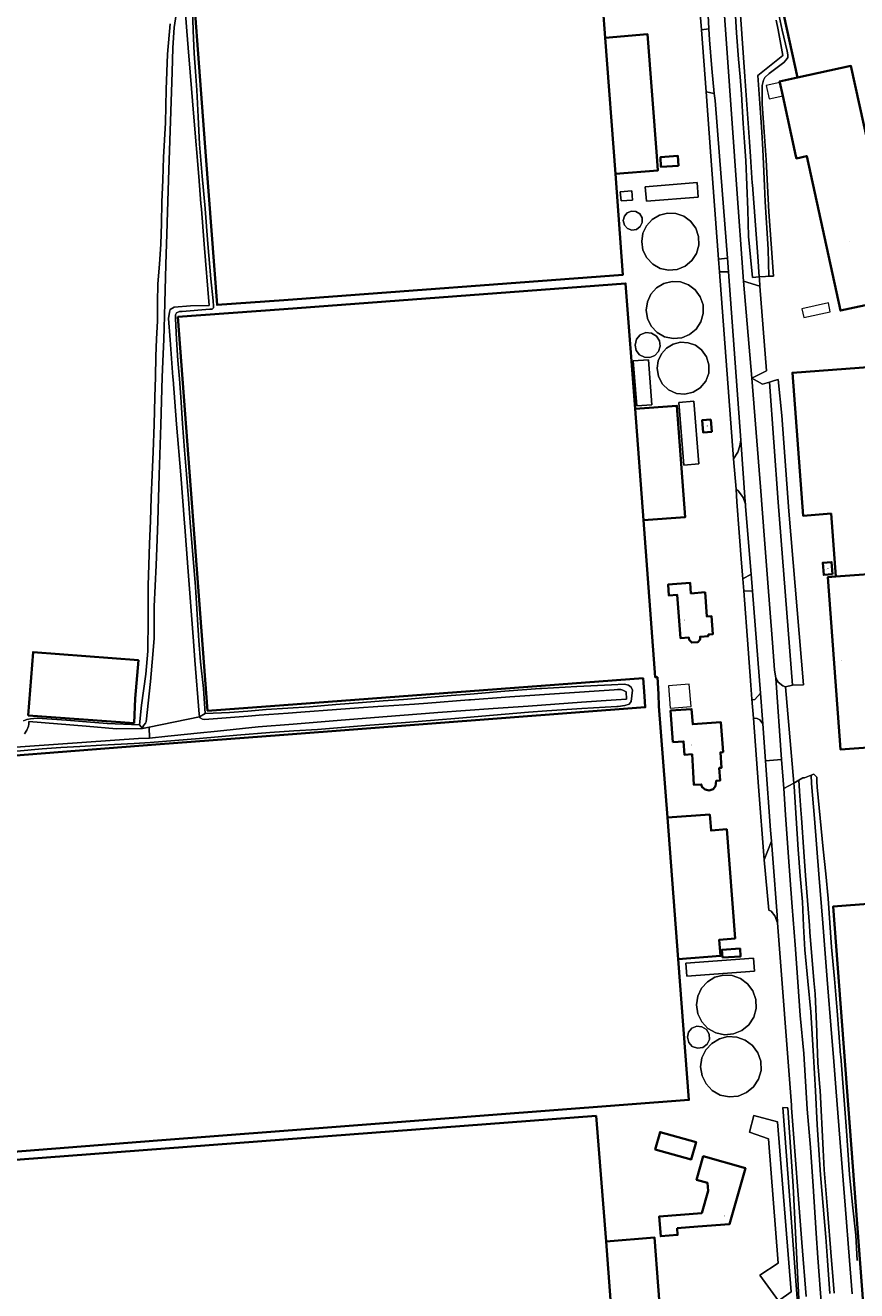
# Model space of a CAD drawing. Header units: metres. Extents: x 73718 to 76933, y 443658 to 446696.
# Tile 30 of 153: x 74926 to 75164, y 444676 to 445037. Entities that reach past the tile are written whole.
import ezdxf
from ezdxf.enums import TextEntityAlignment as Align

# ---------------------------------------------------------------- set-up
doc = ezdxf.new("R2010")
doc.units = ezdxf.units.M
for name, color, linetype, lineweight in [('B-WE-GR-BEPLANTING_CULTUUR_VASTE PLANTENVAK-GV', 90, 'Continuous', 18), ('B-WE-OG-BEBOUWING-GV', 7, 'Continuous', 35), ('B-WE-OG-BEBOUWING-T18', 10, 'Continuous', 18), ('B-WE-OG-BEBOUWING_LAGE TRAFO-GV', 7, 'Continuous', 18), ('B-WE-OG-BEBOUWING_LUIFEL-GV', 7, 'Continuous', 18), ('B-WE-OG-BEBOUWING_OPSLAGTANK-GV', 7, 'Continuous', 18), ('B-WE-OG-BEBOUWING_OVERBOUWING-GV', 7, 'Continuous', 18), ('B-WE-OG-TERREIN_BEGROEID-GV', 7, 'Continuous', 18), ('B-WE-OG-TERREIN_ERF-GV', 7, 'Continuous', 18), ('B-WE-OG-TERREIN_OEVER-GV', 7, 'Continuous', 18), ('B-WE-OG-WATER_SLOOT-GV', 120, 'Continuous', 18), ('B-WE-OG-WEG-GV', 7, 'Continuous', 18), ('B-WE-VH-GESLOTENVERHARDING_ASFALT-GV', 10, 'Continuous', 18), ('B-WE-VH-GESLOTENVERHARDING_BETON-GV', 10, 'Continuous', 18), ('B-WE-VH-OPENVERHARDING_BETONSTRAATSTEEN-GV', 30, 'Continuous', 18)]:
    doc.layers.add(name, color=color, linetype=linetype, lineweight=lineweight)
doc.styles.add('NLCS-ISO-M200-T18', font='NLCS-ISO.ttf', dxfattribs={"height": 0.36})

msp = doc.modelspace()

# ---------------------------------------------------------------- linework, layer by layer
at = {"layer": 'B-WE-GR-BEPLANTING_CULTUUR_VASTE PLANTENVAK-GV', "flags": 128}
for points in [[(75112.922, 445119.784), (75113.412, 445113.479), (75113.887, 445111.135), (75114.142, 445107.163), (75115.7, 445081.632), (75115.715, 445081.38), (75119.389, 445036.098), (75121.546, 445036.445), (75121.331, 445040.347), (75118.252, 445080.393), (75115.813, 445113.552), (75115.138, 445116.26), (75113.843, 445118.734)], [(75129.316, 444904.797), (75129.58, 444901.198), (75130.911, 444883.62), (75131.252, 444879.111), (75133.612, 444880.464), (75132.059, 444899.858), (75132.01, 444900.533), (75131.316, 444902.396), (75130.056, 444904.217)], [(75133.854, 444844.752), (75134.142, 444844.57), (75134.682, 444844.631), (75136.332, 444846.483), (75133.998, 444875.634), (75131.511, 444875.692), (75132.766, 444859.123), (75133.549, 444848.788)], [(75134.268, 444839.287), (75135.744, 444819.824), (75137.337, 444798.804), (75139.417, 444804.157), (75139.18, 444807.281), (75137.742, 444827.083), (75136.975, 444837.653), (75136.094, 444838.862), (75135.389, 444839.26)], [(75147.34, 444671.428), (75145.642, 444705.549), (75144.092, 444727.946), (75142.707, 444727.968), (75144.231, 444707.862), (75145.292, 444693.832), (75146.948, 444670.774)]]:
    msp.add_lwpolyline(points, close=True, dxfattribs=at)
at = {"layer": 'B-WE-OG-BEBOUWING-GV', "flags": 128}
for points in [[(75295.351, 445055.957), (75294.53, 445059.712), (75281.588, 445118.951), (75279.933, 445126.525), (75217.315, 445112.972), (75131.501, 445094.25), (75131.226, 445094.19), (75131.473, 445093.059), (75146.872, 445022.474), (75162.127, 445025.827), (75176.58, 444960.065), (75182.439, 444961.343), (75247.308, 444975.495), (75309.944, 444989.16)], [(75094.819, 444994.956), (75091.925, 445033.882), (75088.549, 445078.694), (75000, 445072.089), (74972.531, 445070.04), (74977.779, 445000), (74980.967, 444957.459), (75000, 444958.879), (75096.984, 444966.112)], [(75094.819, 444994.956), (75106.949, 444995.876), (75106.639, 445000), (75104.02, 445034.847), (75091.925, 445033.882)], [(75177.375, 444956.422), (75183.234, 444957.7), (75182.439, 444961.343), (75176.58, 444960.065), (75162.127, 445025.827), (75146.872, 445022.474), (75141.772, 445021.361), (75141.83, 445021.095), (75142.661, 445017.284), (75146.432, 445000), (75146.571, 444999.363), (75149.491, 445000), (75149.532, 445000.009), (75159.167, 444955.841), (75170.298, 444958.27), (75171.996, 444950.489), (75172.341, 444948.908), (75185.545, 444951.789), (75184.42, 444956.945), (75177.586, 444955.454)], [(75112.866, 444997.278), (75112.68, 445000.058), (75107.67, 444999.722), (75107.856, 444996.943)], [(75157.816, 444879.792), (75173.775, 444880.978), (75177.43, 444831.657), (75177.45, 444831.4), (75170.585, 444830.88), (75171.509, 444818.713), (75178.373, 444819.234), (75180.643, 444789.324), (75180.799, 444787.275), (75292.823, 444795.767), (75292.677, 444797.72), (75287.149, 444871.481), (75281.405, 444948.298), (75145.405, 444938.081), (75148.478, 444897.191), (75156.486, 444897.799)], [(75100.479, 444927.739), (75102.865, 444895.935), (75114.789, 444896.823), (75112.418, 444928.642)], [(75122.144, 444924.695), (75119.65, 444924.532), (75119.878, 444921.039), (75122.373, 444921.202)], [(75156.895, 444880.472), (75156.6, 444883.96), (75154.108, 444883.749), (75154.403, 444880.262)], [(75157.816, 444879.792), (75155.542, 444879.623), (75159.193, 444830.355), (75177.43, 444831.657), (75173.775, 444880.978)], [(75120.46, 444875.305), (75116.39, 444874.998), (75116.154, 444878.017), (75109.911, 444877.555), (75110.135, 444874.366), (75112.486, 444874.535), (75113.398, 444862.202), (75115.846, 444862.375), (75115.941, 444861.691), (75116.636, 444860.941), (75118.417, 444861.086), (75119.087, 444861.817), (75119.021, 444862.604), (75121.4, 444862.794), (75121.368, 444863.227), (75122.678, 444863.351), (75122.293, 444868.487), (75120.98, 444868.377)], [(74926.961, 444840.067), (74957.22, 444837.932), (74957.592, 444844.956), (74958.475, 444855.893), (74928.349, 444858.208)], [(75111.263, 444832.441), (75114.305, 444832.659), (75114.576, 444828.865), (75116.733, 444829.019), (75117.012, 444823.838), (75117.271, 444820.223), (75119.381, 444820.374), (75119.625, 444819.618), (75120.474, 444818.891), (75121.594, 444818.647), (75122.74, 444819.047), (75123.479, 444819.914), (75123.666, 444821.408), (75124.784, 444821.51), (75124.528, 444825.085), (75125.167, 444825.131), (75124.851, 444829.543), (75125.592, 444829.597), (75124.98, 444838.151), (75116.933, 444837.574), (75116.622, 444841.919), (75110.615, 444841.488)], [(75112.775, 444770.433), (75124.881, 444771.342), (75124.528, 444775.983), (75129.041, 444776.326), (75126.67, 444807.536), (75122.158, 444807.193), (75121.812, 444811.745), (75109.705, 444810.869)], [(75236.598, 444626.251), (75251.563, 444627.354), (75251.253, 444631.565), (75326.743, 444637.351), (75314.593, 444797.417), (75292.823, 444795.767), (75180.799, 444787.275), (75157.091, 444785.478), (75169.215, 444625.41), (75236.267, 444630.479), (75236.328, 444629.702)], [(75125.429, 444770.84), (75130.619, 444771.173), (75130.473, 444773.445), (75125.283, 444773.113)], [(75098.348, 444606.273), (75092.168, 444689.706), (75089.327, 444725.575), (75000, 444718.825), (74876.823, 444709.518), (74873.648, 444709.278), (74874.674, 444695.734), (74883.536, 444578.688), (75000, 444587.511), (75099.193, 444595.026)], [(75106.227, 444716.008), (75116.529, 444713.16), (75117.893, 444718.096), (75107.592, 444720.944)], [(75112.462, 444693.462), (75118.384, 444693.942), (75127.446, 444694.677), (75131.978, 444710.649), (75119.95, 444714.061), (75118.042, 444707.336), (75121.111, 444706.465), (75121.297, 444704.187), (75119.486, 444697.816), (75107.311, 444696.829), (75107.769, 444691.18), (75112.615, 444691.573)], [(75098.348, 444606.273), (75112.279, 444607.319), (75106.01, 444690.781), (75092.168, 444689.706)]]:
    msp.add_lwpolyline(points, close=True, dxfattribs=at)
msp.add_lwpolyline([(74892.343, 444712.957), (74963.943, 444718.6), (74963.944, 444718.593), (75000, 444721.335), (75115.826, 444730.143), (75112.775, 444770.433), (75109.705, 444810.869), (75107.285, 444842.723), (75107.103, 444846.165), (75106.845, 444851.04), (75106.224, 444851.003), (75102.865, 444895.935), (75100.479, 444927.739), (75097.747, 444963.621), (75000, 444956.308), (74969.787, 444954.047), (74978.229, 444841.435), (75000, 444843.062), (75102.734, 444850.742), (75103.108, 444845.631), (75103.342, 444842.422), (75000, 444834.538), (74963.424, 444831.748), (74895.444, 444826.43)], dxfattribs=at)
at = {"layer": 'B-WE-OG-BEBOUWING_LAGE TRAFO-GV', "flags": 128}
msp.add_lwpolyline([(75096.473, 444987.256), (75099.674, 444987.463), (75099.502, 444990.126), (75096.202, 444989.768)], close=True, dxfattribs=at)
at = {"layer": 'B-WE-OG-BEBOUWING_LUIFEL-GV', "flags": 128}
msp.add_lwpolyline([(75137.913, 445020.241), (75138.744, 445016.43), (75142.661, 445017.284), (75141.83, 445021.095)], close=True, dxfattribs=at)
at = {"layer": 'B-WE-OG-BEBOUWING_OPSLAGTANK-GV', "flags": 128}
for points in [[(75118.193, 444992.438), (75103.378, 444991.279), (75103.702, 444987.158), (75118.512, 444988.324)], [(75100.671, 444984.214), (75099.397, 444984.314), (75098.215, 444983.825), (75097.385, 444982.853), (75097.086, 444981.609), (75097.41, 444980.319), (75098.303, 444979.332), (75099.556, 444978.884), (75100.873, 444979.079), (75101.942, 444979.872), (75102.511, 444981.075), (75102.446, 444982.404), (75101.762, 444983.545)], [(75114.397, 444982.81), (75112.133, 444983.619), (75109.732, 444983.737), (75107.4, 444983.153), (75105.338, 444981.917), (75103.724, 444980.136), (75102.696, 444977.963), (75102.343, 444975.585), (75102.714, 444973.147), (75103.794, 444970.931), (75105.483, 444969.136), (75107.631, 444967.925), (75110.041, 444967.408), (75112.496, 444967.631), (75114.774, 444968.574), (75116.667, 444970.153), (75118.006, 444972.223), (75118.668, 444974.598), (75118.593, 444977.062), (75117.789, 444979.392), (75116.327, 444981.378)], [(75111.004, 444964.181), (75108.669, 444963.597), (75106.605, 444962.359), (75104.988, 444960.576), (75103.96, 444958.4), (75103.607, 444956.02), (75103.978, 444953.58), (75105.058, 444951.361), (75106.75, 444949.564), (75108.899, 444948.351), (75111.312, 444947.834), (75113.77, 444948.057), (75116.05, 444949.001), (75117.946, 444950.581), (75119.286, 444952.654), (75119.949, 444955.031), (75119.874, 444957.498), (75119.069, 444959.831), (75117.607, 444961.819), (75115.673, 444963.252), (75113.407, 444964.063)], [(75100.77, 444944.47), (75101.723, 444943.228), (75103.112, 444942.506), (75104.676, 444942.437), (75106.122, 444943.036), (75107.179, 444944.191), (75107.65, 444945.683), (75107.446, 444947.235), (75106.604, 444948.555), (75105.165, 444949.438), (75103.482, 444949.57), (75101.922, 444948.924), (75100.825, 444947.64), (75100.432, 444945.999)], [(75109.465, 444945.127), (75107.997, 444943.508), (75107.062, 444941.532), (75106.741, 444939.37), (75107.137, 444936.976), (75108.28, 444934.836), (75110.051, 444933.178), (75112.261, 444932.176), (75114.676, 444931.938), (75117.039, 444932.489), (75119.1, 444933.771), (75120.639, 444935.646), (75121.494, 444937.917), (75121.573, 444940.342), (75120.869, 444942.664), (75119.456, 444944.636), (75117.7, 444945.938), (75115.642, 444946.675), (75113.459, 444946.782), (75111.339, 444946.251)], [(75105.236, 444928.94), (75104.263, 444941.804), (75099.932, 444941.455), (75100.909, 444928.611)], [(75117.22, 444929.947), (75112.948, 444929.61), (75114.364, 444911.689), (75118.636, 444912.027)], [(75115.281, 444765.505), (75134.627, 444766.952), (75134.344, 444770.74), (75114.997, 444769.293)], [(75123.263, 444765.246), (75121.108, 444763.954), (75119.42, 444762.091), (75118.345, 444759.819), (75117.976, 444757.332), (75118.364, 444754.784), (75119.493, 444752.467), (75121.26, 444750.59), (75123.505, 444749.324), (75126.025, 444748.784), (75128.592, 444749.017), (75130.973, 444750.003), (75132.953, 444751.654), (75134.352, 444753.818), (75135.044, 444756.301), (75134.966, 444758.877), (75134.125, 444761.314), (75132.597, 444763.39), (75130.579, 444764.887), (75128.212, 444765.733), (75125.702, 444765.857)], [(75121.029, 444746.059), (75121.689, 444747.454), (75121.614, 444748.995), (75120.82, 444750.319), (75119.556, 444751.093), (75118.078, 444751.209), (75116.709, 444750.642), (75115.746, 444749.515), (75115.399, 444748.074), (75115.774, 444746.577), (75116.811, 444745.434), (75118.263, 444744.914), (75119.79, 444745.14)], [(75119.583, 444737.072), (75120.724, 444734.73), (75122.51, 444732.832), (75124.78, 444731.552), (75127.327, 444731.005), (75129.922, 444731.241), (75132.329, 444732.238), (75134.331, 444733.906), (75135.746, 444736.094), (75136.446, 444738.604), (75136.367, 444741.208), (75135.518, 444743.672), (75133.974, 444745.771), (75131.933, 444747.284), (75129.54, 444748.141), (75127.002, 444748.265), (75124.537, 444747.648), (75122.358, 444746.342), (75120.651, 444744.459), (75119.564, 444742.162), (75119.191, 444739.648)]]:
    msp.add_lwpolyline(points, close=True, dxfattribs=at)
at = {"layer": 'B-WE-OG-BEBOUWING_OVERBOUWING-GV', "flags": 128}
for points in [[(75148.134, 444956.397), (75148.674, 444953.881), (75156.258, 444955.511), (75155.718, 444958.027)], [(75116.46, 444842.663), (75115.956, 444849.039), (75110.018, 444848.57), (75110.521, 444842.194)]]:
    msp.add_lwpolyline(points, close=True, dxfattribs=at)
at = {"layer": 'B-WE-OG-TERREIN_BEGROEID-GV', "flags": 128}
for points in [[(75124.326, 444970.582), (75126.857, 444970.815), (75126.142, 444980.564), (75124.599, 445000), (75123.33, 445015.971), (75123.058, 445017.962), (75120.726, 445018.361), (75122.109, 445000)], [(75128.627, 444913.427), (75129.836, 444915.402), (75130.396, 444917.203), (75130.671, 444918.805), (75127.143, 444966.913), (75124.602, 444966.913)]]:
    msp.add_lwpolyline(points, close=True, dxfattribs=at)
at = {"layer": 'B-WE-OG-TERREIN_ERF-GV', "flags": 128}
for points in [[(75170.298, 444958.27), (75159.167, 444955.841), (75149.532, 445000.009), (75149.491, 445000), (75146.571, 444999.363), (75146.432, 445000), (75142.661, 445017.284), (75141.83, 445021.095), (75141.772, 445021.361), (75146.872, 445022.474), (75131.473, 445093.059)], [(75149.357, 444673.978), (75148.13, 444689.396), (75145.205, 444727.929), (75145.145, 444728.707), (75141.19, 444780.821), (75140.409, 444782.808), (75139.394, 444784.104), (75138.68, 444784.381), (75137.337, 444798.804), (75135.744, 444819.824), (75134.268, 444839.287), (75133.854, 444844.752), (75133.549, 444848.788), (75132.766, 444859.123), (75131.511, 444875.692), (75131.252, 444879.111), (75130.911, 444883.62), (75129.58, 444901.198), (75129.316, 444904.797), (75128.627, 444913.427), (75124.602, 444966.913), (75124.326, 444970.582), (75122.109, 445000), (75120.726, 445018.361), (75119.389, 445036.098), (75115.715, 445081.38)], [(74973.907, 445042.352), (74974.176, 445035.905), (74974.447, 445029.393), (74974.823, 445024.182), (74975.203, 445018.919), (74975.579, 445011.237), (74975.959, 445003.477), (74976.738, 444994.29), (74977.525, 444985.011), (74977.533, 444984.914), (74978.338, 444974.946), (74979.144, 444964.979), (74979.846, 444958.608), (74979.954, 444957.15), (74979.967, 444956.679), (74979.576, 444956.286), (74978.874, 444956.232), (74970.991, 444955.638), (74970.182, 444955.638), (74969.372, 444955.206), (74969.048, 444954.613), (74969.048, 444953.587), (74969.397, 444947.597), (74969.75, 444941.546), (74970.179, 444936.335), (74970.613, 444931.071), (74971.123, 444923.55), (74971.639, 444915.953), (74972.203, 444909.05), (74972.773, 444902.077), (74973.283, 444895.228), (74973.799, 444888.309), (74974.283, 444882.641), (74974.771, 444876.916), (74975.365, 444867.467), (74975.795, 444861.477), (74976.229, 444855.427), (74977.039, 444847.76), (74977.598, 444840.681), (74984.523, 444840.924), (74989.751, 444841.347), (74995.031, 444841.775), (75001.196, 444842.183), (75007.423, 444842.595), (75014.948, 444843.199), (75022.548, 444843.81), (75028.395, 444844.233), (75034.301, 444844.66), (75041.06, 444845.213), (75047.887, 444845.771), (75053.291, 444846.201), (75063.26, 444846.994), (75073.228, 444847.787), (75073.773, 444847.816), (75083.759, 444848.341), (75093.745, 444848.866), (75097.417, 444849.01), (75098.569, 444848.722), (75099.289, 444848.219), (75099.721, 444847.355), (75099.361, 444844.043), (75098.785, 444843.323), (75097.561, 444842.963), (75095.617, 444842.675), (75095.208, 444842.65), (75085.226, 444842.051), (75075.244, 444841.451), (75069.979, 444841.015), (75060.013, 444840.189), (75050.047, 444839.364), (75043.099, 444838.791), (75036.08, 444838.212), (75029.777, 444837.71), (75023.41, 444837.204), (75016.569, 444836.667), (75009.66, 444836.124), (75002.891, 444835.658), (74996.053, 444835.188), (74986.623, 444834.468), (74981.286, 444834.002), (74975.896, 444833.532), (74968.902, 444832.93), (74961.838, 444832.322), (74957.249, 444832.052), (74947.908, 444831.62), (74941.753, 444831.242), (74936.299, 444830.972), (74931.008, 444830.54), (74923.719, 444829.838)], [(75141.091, 445042.703), (75142.542, 445036.042), (75143.91, 445030.057), (75144.162, 445029.023), (75144.123, 445028.204), (75143.637, 445027.506), (75142.969, 445026.838), (75138.823, 445023.603), (75137.527, 445022.51), (75137.203, 445021.781), (75136.758, 445020.242), (75136.799, 445014.856), (75137.363, 445006.959), (75137.932, 444998.982), (75138.295, 444991.568), (75138.661, 444984.08), (75139.346, 444974.954), (75140.038, 444965.736), (75139.854, 444965.731), (75138.684, 444965.699), (75137.739, 444965.645), (75135.954, 444965.543), (75135.997, 444964.976), (75136.154, 444962.864), (75138.023, 444938.67), (75133.837, 444936.578), (75136.835, 444934.833), (75138.876, 444935.413), (75140.344, 444935.903), (75141.338, 444936.143), (75142.415, 444925.872), (75144.444, 444898.502), (75148.6, 444848.895), (75145.485, 444848.721), (75143.447, 444848.239), (75145.784, 444820.729), (75147.253, 444821.614), (75147.251, 444821.636), (75148.435, 444822.23), (75148.917, 444822.268), (75150.738, 444823.001), (75151.555, 444823.329), (75152.373, 444822.406), (75152.445, 444821.254), (75152.517, 444819.599), (75153.377, 444810.753), (75154.245, 444801.817), (75154.961, 444794.833), (75155.685, 444787.778), (75156.15, 444780.83), (75156.62, 444773.812), (75157.408, 444764.787), (75158.204, 444755.67), (75158.705, 444749.367), (75159.212, 444743), (75159.246, 444742.566), (75160.021, 444732.596), (75160.796, 444722.626), (75161.262, 444715.75), (75161.732, 444708.804), (75162.627, 444700.208), (75163.531, 444691.526), (75163.969, 444684.281)], [(74925.635, 444838.571), (74926.607, 444838.949), (74927.633, 444839.165), (74929.523, 444839.327), (74937.892, 444838.733), (74943.667, 444838.276), (74949.501, 444837.815), (74958.763, 444837.376), (74959.37, 444843.045), (74960.585, 444851.873), (74961.152, 444858.433), (74961.233, 444867.626), (74961.314, 444877.223), (74961.495, 444883.166), (74961.678, 444889.169), (74961.92, 444895.757), (74962.164, 444902.411), (74962.426, 444908.918), (74962.691, 444915.491), (74962.953, 444923.267), (74963.217, 444931.122), (74963.338, 444936.904), (74963.46, 444942.744), (74963.682, 444947.781), (74963.906, 444952.868), (74963.966, 444958.146), (74964.027, 444963.478), (74964.47, 444969.119), (74964.918, 444974.816), (74965.059, 444980.799), (74965.201, 444986.843), (74965.443, 444993.269), (74965.687, 444999.761), (74966.214, 445009.52), (74966.376, 445019.077), (74966.578, 445024.094), (74966.781, 445029.161), (74967.51, 445037.826)], [(74895.444, 444826.43), (74963.424, 444831.748), (75000, 444834.538), (75103.342, 444842.422), (75103.108, 444845.631), (75102.734, 444850.742), (75000, 444843.062), (74978.229, 444841.435), (74969.787, 444954.047), (75000, 444956.308), (75097.747, 444963.621), (75100.479, 444927.739), (75112.418, 444928.642), (75114.789, 444896.823), (75102.865, 444895.935), (75106.224, 444851.003), (75106.845, 444851.04), (75107.103, 444846.165), (75107.285, 444842.723), (75109.705, 444810.869), (75121.812, 444811.745), (75122.158, 444807.193), (75126.67, 444807.536), (75129.041, 444776.326), (75124.528, 444775.983), (75124.881, 444771.342), (75112.775, 444770.433), (75115.826, 444730.143), (75000, 444721.335), (74963.944, 444718.593), (74963.943, 444718.6), (74892.343, 444712.957)], [(75177.43, 444831.657), (75159.193, 444830.355), (75155.542, 444879.623), (75157.816, 444879.792), (75156.486, 444897.799), (75148.478, 444897.191), (75145.405, 444938.081), (75281.405, 444948.298)], [(75169.215, 444625.41), (75157.091, 444785.478), (75180.799, 444787.275)], [(75146.948, 444670.774), (75145.292, 444693.832), (75144.231, 444707.862), (75142.707, 444727.968), (75144.092, 444727.946), (75145.642, 444705.549), (75147.34, 444671.428)]]:
    msp.add_lwpolyline(points, dxfattribs=at)
for points in [[(75094.819, 444994.956), (75096.984, 444966.112), (75000, 444958.879), (74980.967, 444957.459), (74977.779, 445000), (74972.531, 445070.04), (75000, 445072.089), (75088.549, 445078.694), (75091.925, 445033.882), (75104.02, 445034.847), (75106.639, 445000), (75106.949, 444995.876)], [(75112.866, 444997.278), (75107.856, 444996.943), (75107.67, 444999.722), (75112.68, 445000.058)], [(75096.473, 444987.256), (75096.202, 444989.768), (75099.502, 444990.126), (75099.674, 444987.463)], [(75118.193, 444992.438), (75118.512, 444988.324), (75103.702, 444987.158), (75103.378, 444991.279)], [(75100.671, 444984.214), (75101.762, 444983.545), (75102.446, 444982.404), (75102.511, 444981.075), (75101.942, 444979.872), (75100.873, 444979.079), (75099.556, 444978.884), (75098.303, 444979.332), (75097.41, 444980.319), (75097.086, 444981.609), (75097.385, 444982.853), (75098.215, 444983.825), (75099.397, 444984.314)], [(75114.397, 444982.81), (75116.327, 444981.378), (75117.789, 444979.392), (75118.593, 444977.062), (75118.668, 444974.598), (75118.006, 444972.223), (75116.667, 444970.153), (75114.774, 444968.574), (75112.496, 444967.631), (75110.041, 444967.408), (75107.631, 444967.925), (75105.483, 444969.136), (75103.794, 444970.931), (75102.714, 444973.147), (75102.343, 444975.585), (75102.696, 444977.963), (75103.724, 444980.136), (75105.338, 444981.917), (75107.4, 444983.153), (75109.732, 444983.737), (75112.133, 444983.619)], [(75111.004, 444964.181), (75113.407, 444964.063), (75115.673, 444963.252), (75117.607, 444961.819), (75119.069, 444959.831), (75119.874, 444957.498), (75119.949, 444955.031), (75119.286, 444952.654), (75117.946, 444950.581), (75116.05, 444949.001), (75113.77, 444948.057), (75111.312, 444947.834), (75108.899, 444948.351), (75106.75, 444949.564), (75105.058, 444951.361), (75103.978, 444953.58), (75103.607, 444956.02), (75103.96, 444958.4), (75104.988, 444960.576), (75106.605, 444962.359), (75108.669, 444963.597)], [(75100.77, 444944.47), (75100.432, 444945.999), (75100.825, 444947.64), (75101.922, 444948.924), (75103.482, 444949.57), (75105.165, 444949.438), (75106.604, 444948.555), (75107.446, 444947.235), (75107.65, 444945.683), (75107.179, 444944.191), (75106.122, 444943.036), (75104.676, 444942.437), (75103.112, 444942.506), (75101.723, 444943.228)], [(75109.465, 444945.127), (75111.339, 444946.251), (75113.459, 444946.782), (75115.642, 444946.675), (75117.7, 444945.938), (75119.456, 444944.636), (75120.869, 444942.664), (75121.573, 444940.342), (75121.494, 444937.917), (75120.639, 444935.646), (75119.1, 444933.771), (75117.039, 444932.489), (75114.676, 444931.938), (75112.261, 444932.176), (75110.051, 444933.178), (75108.28, 444934.836), (75107.137, 444936.976), (75106.741, 444939.37), (75107.062, 444941.532), (75107.997, 444943.508)], [(75105.236, 444928.94), (75100.909, 444928.611), (75099.932, 444941.455), (75104.263, 444941.804)], [(75117.22, 444929.947), (75118.636, 444912.027), (75114.364, 444911.689), (75112.948, 444929.61)], [(75122.144, 444924.695), (75122.373, 444921.202), (75119.878, 444921.039), (75119.65, 444924.532)], [(75156.895, 444880.472), (75154.403, 444880.262), (75154.108, 444883.749), (75156.6, 444883.96)], [(75120.46, 444875.305), (75120.98, 444868.377), (75122.293, 444868.487), (75122.678, 444863.351), (75121.368, 444863.227), (75121.4, 444862.794), (75119.021, 444862.604), (75119.087, 444861.817), (75118.417, 444861.086), (75116.636, 444860.941), (75115.941, 444861.691), (75115.846, 444862.375), (75113.398, 444862.202), (75112.486, 444874.535), (75110.135, 444874.366), (75109.911, 444877.555), (75116.154, 444878.017), (75116.39, 444874.998)], [(74926.961, 444840.067), (74928.349, 444858.208), (74958.475, 444855.893), (74957.592, 444844.956), (74957.22, 444837.932)], [(75111.263, 444832.441), (75110.615, 444841.488), (75116.622, 444841.919), (75116.933, 444837.574), (75124.98, 444838.151), (75125.592, 444829.597), (75124.851, 444829.543), (75125.167, 444825.131), (75124.528, 444825.085), (75124.784, 444821.51), (75123.666, 444821.408), (75123.479, 444819.914), (75122.74, 444819.047), (75121.594, 444818.647), (75120.474, 444818.891), (75119.625, 444819.618), (75119.381, 444820.374), (75117.271, 444820.223), (75117.012, 444823.838), (75116.733, 444829.019), (75114.576, 444828.865), (75114.305, 444832.659)], [(75125.429, 444770.84), (75125.283, 444773.113), (75130.473, 444773.445), (75130.619, 444771.173)], [(75115.281, 444765.505), (75114.997, 444769.293), (75134.344, 444770.74), (75134.627, 444766.952)], [(75123.263, 444765.246), (75125.702, 444765.857), (75128.212, 444765.733), (75130.579, 444764.887), (75132.597, 444763.39), (75134.125, 444761.314), (75134.966, 444758.877), (75135.044, 444756.301), (75134.352, 444753.818), (75132.953, 444751.654), (75130.973, 444750.003), (75128.592, 444749.017), (75126.025, 444748.784), (75123.505, 444749.324), (75121.26, 444750.59), (75119.493, 444752.467), (75118.364, 444754.784), (75117.976, 444757.332), (75118.345, 444759.819), (75119.42, 444762.091), (75121.108, 444763.954)], [(75121.029, 444746.059), (75119.79, 444745.14), (75118.263, 444744.914), (75116.811, 444745.434), (75115.774, 444746.577), (75115.399, 444748.074), (75115.746, 444749.515), (75116.709, 444750.642), (75118.078, 444751.209), (75119.556, 444751.093), (75120.82, 444750.319), (75121.614, 444748.995), (75121.689, 444747.454)], [(75119.583, 444737.072), (75119.191, 444739.648), (75119.564, 444742.162), (75120.651, 444744.459), (75122.358, 444746.342), (75124.537, 444747.648), (75127.002, 444748.265), (75129.54, 444748.141), (75131.933, 444747.284), (75133.974, 444745.771), (75135.518, 444743.672), (75136.367, 444741.208), (75136.446, 444738.604), (75135.746, 444736.094), (75134.331, 444733.906), (75132.329, 444732.238), (75129.922, 444731.241), (75127.327, 444731.005), (75124.78, 444731.552), (75122.51, 444732.832), (75120.724, 444734.73)], [(75098.348, 444606.273), (75099.193, 444595.026), (75000, 444587.511), (74883.536, 444578.688), (74874.674, 444695.734), (74873.648, 444709.278), (74876.823, 444709.518), (75000, 444718.825), (75089.327, 444725.575), (75092.168, 444689.706), (75106.01, 444690.781), (75112.279, 444607.319)], [(75134.377, 444725.67), (75141.172, 444723.939), (75145.044, 444675.281), (75141.414, 444672.745), (75136.11, 444680.051), (75141.387, 444683.467), (75138.584, 444719.05), (75133.18, 444720.965)], [(75106.227, 444716.008), (75107.592, 444720.944), (75117.893, 444718.096), (75116.529, 444713.16)], [(75112.462, 444693.462), (75112.615, 444691.573), (75107.769, 444691.18), (75107.311, 444696.829), (75119.486, 444697.816), (75121.297, 444704.187), (75121.111, 444706.465), (75118.042, 444707.336), (75119.95, 444714.061), (75131.978, 444710.649), (75127.446, 444694.677), (75118.384, 444693.942)]]:
    msp.add_lwpolyline(points, close=True, dxfattribs=at)
at = {"layer": 'B-WE-OG-TERREIN_OEVER-GV', "flags": 128}
for points in [[(74971.753, 445043.196), (74972.32, 445035.764), (74972.684, 445030.986), (74973.255, 445024.053), (74974.319, 445011.133), (74975.713, 444994.206), (74976.348, 444986.498), (74976.482, 444984.83), (74977.28, 444974.862), (74978.683, 444957.352), (74973.408, 444957.21), (74968.652, 444956.841), (74967.526, 444956.142), (74967.338, 444955.382), (74967.096, 444953.588), (74967.55, 444947.46), (74968.338, 444936.826), (74968.389, 444936.192), (74969.407, 444923.413), (74970.563, 444908.919), (74971.665, 444895.098), (74971.753, 444893.988), (74972.626, 444882.515), (74974.236, 444861.359), (74974.65, 444855.91), (74975.888, 444840.504), (74975.946, 444839.702), (74977.598, 444840.681), (74977.039, 444847.76), (74976.229, 444855.427), (74975.795, 444861.477), (74975.365, 444867.467), (74974.771, 444876.916), (74974.283, 444882.641), (74973.799, 444888.309), (74973.283, 444895.228), (74972.773, 444902.077), (74972.203, 444909.05), (74971.639, 444915.953), (74971.123, 444923.55), (74970.613, 444931.071), (74970.179, 444936.335), (74969.75, 444941.546), (74969.397, 444947.597), (74969.048, 444953.587), (74969.048, 444954.613), (74969.372, 444955.206), (74970.182, 444955.638), (74970.991, 444955.638), (74978.874, 444956.232), (74979.576, 444956.286), (74979.967, 444956.679), (74979.954, 444957.15), (74979.846, 444958.608), (74979.144, 444964.979), (74978.338, 444974.946), (74977.533, 444984.914), (74977.525, 444985.011), (74976.738, 444994.29), (74975.959, 445003.477), (74975.579, 445011.237), (74975.203, 445018.919), (74974.823, 445024.182), (74974.447, 445029.393), (74974.176, 445035.905), (74973.907, 445042.352)], [(75128.992, 445043.344), (75129.476, 445035.313), (75129.995, 445027.774), (75130.443, 445022.707), (75130.886, 445017.691), (75131.332, 445009.308), (75131.739, 445003.997), (75132.142, 444998.739), (75132.406, 444991.678), (75132.668, 444984.687), (75132.911, 444977.074), (75133.481, 444971.173), (75134.045, 444965.331), (75135.95, 444965.543), (75135.519, 444971.325), (75133.991, 444991.796), (75133.954, 444992.288), (75133.418, 444999.94), (75133.127, 445004.094), (75131.816, 445022.803), (75130.584, 445040.396)], [(74967.51, 445037.826), (74966.781, 445029.161), (74966.578, 445024.094), (74966.376, 445019.077), (74966.214, 445009.52), (74965.687, 444999.761), (74965.443, 444993.269), (74965.201, 444986.843), (74965.059, 444980.799), (74964.918, 444974.816), (74964.47, 444969.119), (74964.027, 444963.478), (74963.966, 444958.146), (74963.906, 444952.868), (74963.682, 444947.781), (74963.46, 444942.744), (74963.338, 444936.904), (74963.217, 444931.122), (74962.953, 444923.267), (74962.691, 444915.491), (74962.426, 444908.918), (74962.164, 444902.411), (74961.92, 444895.757), (74961.678, 444889.169), (74961.495, 444883.166), (74961.314, 444877.223), (74961.233, 444867.626), (74961.152, 444858.433), (74960.585, 444851.873), (74959.37, 444843.045), (74958.763, 444837.376), (74959.682, 444836.373), (74959.785, 444836.813), (74960.052, 444837.274), (74960.51, 444837.923), (74960.66, 444838.247), (74961.909, 444849.828), (74962.558, 444857.546), (74962.958, 444862.222), (74962.958, 444871.224), (74963.546, 444883.064), (74963.785, 444887.883), (74964.027, 444895.691), (74964.435, 444908.856), (74964.881, 444923.207), (74965.304, 444936.843), (74965.441, 444941.275), (74965.72, 444947.692), (74965.855, 444950.795), (74966.056, 444958.089), (74966.358, 444969.067), (74966.679, 444980.755), (74966.683, 444980.905), (74967.088, 444993.215), (74968.102, 445024.043), (74968.33, 445030.965), (74968.659, 445036.765), (74969.233, 445040.541)], [(75140.77, 445038.937), (75141.304, 445036.158), (75142.719, 445028.802), (75136.062, 445023.481), (75135.586, 445023.1), (75136.374, 445011.042), (75136.644, 445006.912), (75136.974, 445001.877), (75137.443, 444991.53), (75137.651, 444986.936), (75138.408, 444974.895), (75138.509, 444973.292), (75138.684, 444965.699), (75139.854, 444965.731), (75140.038, 444965.736), (75139.346, 444974.954), (75138.661, 444984.08), (75138.295, 444991.568), (75137.932, 444998.982), (75137.363, 445006.959), (75136.799, 445014.856), (75136.758, 445020.242), (75137.203, 445021.781), (75137.527, 445022.51), (75138.823, 445023.603), (75142.969, 445026.838), (75143.637, 445027.506), (75144.123, 445028.204), (75144.162, 445029.023), (75143.91, 445030.057), (75142.542, 445036.042), (75141.091, 445042.703)], [(74923.719, 444829.838), (74931.008, 444830.54), (74936.299, 444830.972), (74941.753, 444831.242), (74947.908, 444831.62), (74957.249, 444832.052), (74961.838, 444832.322), (74968.902, 444832.93), (74975.896, 444833.532), (74981.286, 444834.002), (74986.623, 444834.468), (74996.053, 444835.188), (75002.891, 444835.658), (75009.66, 444836.124), (75016.569, 444836.667), (75023.41, 444837.204), (75029.777, 444837.71), (75036.08, 444838.212), (75043.099, 444838.791), (75050.047, 444839.364), (75060.013, 444840.189), (75069.979, 444841.015), (75075.244, 444841.451), (75085.226, 444842.051), (75095.208, 444842.65), (75095.617, 444842.675), (75097.561, 444842.963), (75098.785, 444843.323), (75099.361, 444844.043), (75099.721, 444847.355), (75099.289, 444848.219), (75098.569, 444848.722), (75097.417, 444849.01), (75093.745, 444848.866), (75083.759, 444848.341), (75073.773, 444847.816), (75073.228, 444847.787), (75063.26, 444846.994), (75053.291, 444846.201), (75047.887, 444845.771), (75041.06, 444845.213), (75034.301, 444844.66), (75028.395, 444844.233), (75022.548, 444843.81), (75014.948, 444843.199), (75007.423, 444842.595), (75001.196, 444842.183), (74995.031, 444841.775), (74989.751, 444841.347), (74984.523, 444840.924), (74977.598, 444840.681), (74975.946, 444839.702), (74976.107, 444839.411), (74976.827, 444839.042), (74977.358, 444838.961), (74986.011, 444839.564), (74989.878, 444839.904), (74992.951, 444840.175), (75001.295, 444840.756), (75004.869, 444841.005), (75015.056, 444841.789), (75021.491, 444842.284), (75026.889, 444842.673), (75028.49, 444842.778), (75037.352, 444843.358), (75041.179, 444843.648), (75052.927, 444844.539), (75053.414, 444844.576), (75063.385, 444845.332), (75064.64, 444845.427), (75094.489, 444847.455), (75095.452, 444847.521), (75096.387, 444847.475), (75096.412, 444847.467), (75096.995, 444847.288), (75097.894, 444846.836), (75098.011, 444844.761), (75095.074, 444844.554), (75085.099, 444843.851), (75069.855, 444842.776), (75059.88, 444842.073), (75044.056, 444840.957), (75042.931, 444840.866), (75029.609, 444839.788), (75016.403, 444838.72), (75002.733, 444837.614), (74992.677, 444836.8), (74981.122, 444835.629), (74975.285, 444835.037), (74968.754, 444834.357), (74966.871, 444834.161), (74961.679, 444833.643), (74958.526, 444833.489), (74896.315, 444829.087)], [(74925.872, 444834.803), (74926.58, 444835.86), (74927.037, 444837.025), (74927.116, 444837.647), (74927.138, 444838.317), (74943.564, 444836.996), (74952.195, 444836.302), (74959.682, 444836.373), (74958.763, 444837.376), (74949.501, 444837.815), (74943.667, 444838.276), (74937.892, 444838.733), (74929.523, 444839.327), (74927.633, 444839.165), (74926.607, 444838.949), (74925.635, 444838.571)], [(75163.969, 444684.281), (75163.531, 444691.526), (75162.627, 444700.208), (75161.732, 444708.804), (75161.262, 444715.75), (75160.796, 444722.626), (75160.021, 444732.596), (75159.246, 444742.566), (75159.212, 444743), (75158.705, 444749.367), (75158.204, 444755.67), (75157.408, 444764.787), (75156.62, 444773.812), (75156.15, 444780.83), (75155.685, 444787.778), (75154.961, 444794.833), (75154.245, 444801.817), (75153.377, 444810.753), (75152.517, 444819.599), (75152.445, 444821.254), (75152.373, 444822.406), (75151.555, 444823.329), (75150.738, 444823.001), (75150.918, 444820.624), (75151.715, 444810.62), (75152.984, 444794.675), (75154.1, 444780.667), (75155.378, 444764.625), (75156.606, 444749.2), (75157.148, 444742.399), (75157.942, 444732.43), (75159.282, 444715.592), (75160.521, 444700.041), (75161.776, 444684.281), (75162.534, 444674.759)], [(75157.357, 444674.876), (75157.011, 444679.725), (75156.637, 444684.281), (75155.355, 444699.89), (75154.511, 444710.163), (75154.215, 444715.922), (75153.343, 444732.87), (75153.298, 444733.746), (75152.724, 444740.804), (75152.385, 444748.999), (75152.359, 444749.632), (75151.897, 444760.462), (75151.577, 444764.303), (75150.426, 444778.121), (75150.274, 444780.028), (75149.514, 444789.575), (75149.165, 444794.331), (75148.667, 444801.128), (75148, 444810.839), (75147.843, 444813.121), (75147.479, 444818.413), (75147.253, 444821.614), (75145.784, 444820.729), (75145.894, 444819.815), (75146.472, 444810.735), (75147.045, 444801.745), (75147.66, 444794.22), (75148.269, 444786.771), (75148.631, 444779.897), (75148.989, 444773.092), (75149.821, 444764.156), (75150.645, 444755.31), (75151.043, 444748.943), (75151.437, 444742.64), (75151.98, 444732.8), (75152.517, 444723.058), (75152.987, 444715.859), (75153.453, 444708.732), (75154.212, 444699.796), (75154.964, 444690.95), (75155.452, 444684.281), (75156.148, 444674.789)]]:
    msp.add_lwpolyline(points, dxfattribs=at)
at = {"layer": 'B-WE-OG-WATER_SLOOT-GV', "flags": 128}
for points in [[(74969.233, 445040.541), (74968.659, 445036.765), (74968.33, 445030.965), (74968.102, 445024.043), (74967.088, 444993.215), (74966.683, 444980.905), (74966.679, 444980.755), (74966.358, 444969.067), (74966.056, 444958.089), (74965.855, 444950.795), (74965.72, 444947.692), (74965.441, 444941.275), (74965.304, 444936.843), (74964.881, 444923.207), (74964.435, 444908.856), (74964.027, 444895.691), (74963.785, 444887.883), (74963.546, 444883.064), (74962.958, 444871.224), (74962.958, 444862.222), (74962.558, 444857.546), (74961.909, 444849.828), (74960.66, 444838.247), (74960.51, 444837.923), (74960.052, 444837.274), (74959.785, 444836.813), (74959.682, 444836.373), (74961.533, 444836.752), (74975.946, 444839.702), (74975.888, 444840.504), (74974.65, 444855.91), (74974.236, 444861.359), (74972.626, 444882.515), (74971.753, 444893.988), (74971.665, 444895.098), (74970.563, 444908.919), (74969.407, 444923.413), (74968.389, 444936.192), (74968.338, 444936.826), (74967.55, 444947.46), (74967.096, 444953.588), (74967.338, 444955.382), (74967.526, 444956.142), (74968.652, 444956.841), (74973.408, 444957.21), (74978.683, 444957.352), (74977.28, 444974.862), (74976.482, 444984.83), (74976.348, 444986.498), (74975.713, 444994.206), (74974.319, 445011.133), (74973.255, 445024.053), (74972.684, 445030.986), (74972.32, 445035.764), (74971.753, 445043.196)], [(75130.584, 445040.396), (75131.816, 445022.803), (75133.127, 445004.094), (75133.418, 444999.94), (75133.954, 444992.288), (75133.991, 444991.796), (75135.519, 444971.325), (75135.95, 444965.543), (75135.954, 444965.543), (75137.739, 444965.645), (75138.684, 444965.699), (75138.509, 444973.292), (75138.408, 444974.895), (75137.651, 444986.936), (75137.443, 444991.53), (75136.974, 445001.877), (75136.644, 445006.912), (75136.374, 445011.042), (75135.586, 445023.1), (75136.062, 445023.481), (75142.719, 445028.802), (75141.304, 445036.158), (75140.77, 445038.937)], [(74896.315, 444829.087), (74958.526, 444833.489), (74961.679, 444833.643), (74961.533, 444836.752), (74959.682, 444836.373), (74952.195, 444836.302), (74943.564, 444836.996), (74927.138, 444838.317), (74927.116, 444837.647), (74927.037, 444837.025), (74926.58, 444835.86), (74925.872, 444834.803)], [(75162.534, 444674.759), (75161.776, 444684.281), (75160.521, 444700.041), (75159.282, 444715.592), (75157.942, 444732.43), (75157.148, 444742.399), (75156.606, 444749.2), (75155.378, 444764.625), (75154.1, 444780.667), (75152.984, 444794.675), (75151.715, 444810.62), (75150.918, 444820.624), (75150.738, 444823.001), (75148.917, 444822.268), (75148.435, 444822.23), (75147.251, 444821.636), (75147.253, 444821.614), (75147.479, 444818.413), (75147.843, 444813.121), (75148, 444810.839), (75148.667, 444801.128), (75149.165, 444794.331), (75149.514, 444789.575), (75150.274, 444780.028), (75150.426, 444778.121), (75151.577, 444764.303), (75151.897, 444760.462), (75152.359, 444749.632), (75152.385, 444748.999), (75152.724, 444740.804), (75153.298, 444733.746), (75153.343, 444732.87), (75154.215, 444715.922), (75154.511, 444710.163), (75155.355, 444699.89), (75156.637, 444684.281), (75157.011, 444679.725), (75157.357, 444674.876)]]:
    msp.add_lwpolyline(points, dxfattribs=at)
for points in [[(75138.876, 444935.413), (75141.35, 444901.12), (75145.485, 444848.721), (75148.6, 444848.895), (75144.444, 444898.502), (75142.415, 444925.872), (75141.338, 444936.143), (75140.344, 444935.903)], [(74961.533, 444836.752), (74961.679, 444833.643), (74966.871, 444834.161), (74968.754, 444834.357), (74975.285, 444835.037), (74981.122, 444835.629), (74992.677, 444836.8), (75002.733, 444837.614), (75016.403, 444838.72), (75029.609, 444839.788), (75042.931, 444840.866), (75044.056, 444840.957), (75059.88, 444842.073), (75069.855, 444842.776), (75085.099, 444843.851), (75095.074, 444844.554), (75098.011, 444844.761), (75097.894, 444846.836), (75096.995, 444847.288), (75096.412, 444847.467), (75096.387, 444847.475), (75095.452, 444847.521), (75094.489, 444847.455), (75064.64, 444845.427), (75063.385, 444845.332), (75053.414, 444844.576), (75052.927, 444844.539), (75041.179, 444843.648), (75037.352, 444843.358), (75028.49, 444842.778), (75026.889, 444842.673), (75021.491, 444842.284), (75015.056, 444841.789), (75004.869, 444841.005), (75001.295, 444840.756), (74992.951, 444840.175), (74989.878, 444839.904), (74986.011, 444839.564), (74977.358, 444838.961), (74976.827, 444839.042), (74976.107, 444839.411), (74975.946, 444839.702)], [(75134.377, 444725.67), (75133.18, 444720.965), (75138.584, 444719.05), (75141.387, 444683.467), (75136.11, 444680.051), (75141.414, 444672.745), (75145.044, 444675.281), (75141.172, 444723.939)]]:
    msp.add_lwpolyline(points, close=True, dxfattribs=at)
at = {"layer": 'B-WE-OG-WEG-GV', "flags": 128}
for points in [[(75125.978, 445040.24), (75128.868, 445000), (75129.451, 444991.889), (75131.478, 444964.284), (75136.154, 444962.864), (75135.997, 444964.976), (75135.954, 444965.543), (75135.95, 444965.543), (75134.045, 444965.331), (75133.481, 444971.173), (75132.911, 444977.074), (75132.668, 444984.687), (75132.406, 444991.678), (75132.142, 444998.739), (75131.739, 445003.997), (75131.332, 445009.308), (75130.886, 445017.691), (75130.443, 445022.707), (75129.995, 445027.774), (75129.476, 445035.313), (75128.992, 445043.344)], [(75156.148, 444674.789), (75155.452, 444684.281), (75154.964, 444690.95), (75154.212, 444699.796), (75153.453, 444708.732), (75152.987, 444715.859), (75152.517, 444723.058), (75151.98, 444732.8), (75151.437, 444742.64), (75151.043, 444748.943), (75150.645, 444755.31), (75149.821, 444764.156), (75148.989, 444773.092), (75148.631, 444779.897), (75148.269, 444786.771), (75147.66, 444794.22), (75147.045, 444801.745), (75146.472, 444810.735), (75145.894, 444819.815), (75145.784, 444820.729), (75142.926, 444819.185), (75143.408, 444811.661), (75144.088, 444802.199), (75145.017, 444790.445), (75145.386, 444785.415), (75146.236, 444774.533), (75146.987, 444763.968), (75147.687, 444754.348), (75148.645, 444743.443), (75149.65, 444727.482), (75150.583, 444716.571), (75151.375, 444705.514), (75152.209, 444692.086), (75152.73, 444684.994), (75153.747, 444671.133)]]:
    msp.add_lwpolyline(points, dxfattribs=at)
msp.add_lwpolyline([(75140.642, 444850.731), (75141.305, 444849.624), (75142.648, 444848.554), (75143.447, 444848.239), (75145.485, 444848.721), (75141.35, 444901.12), (75138.876, 444935.413), (75136.835, 444934.833), (75133.837, 444936.578), (75136.319, 444905.478), (75137.427, 444890.371), (75138.286, 444879.259), (75139.756, 444860.867), (75140.323, 444853.102)], close=True, dxfattribs=at)
at = {"layer": 'B-WE-VH-GESLOTENVERHARDING_ASFALT-GV', "flags": 128}
for points in [[(75121.331, 445040.347), (75121.546, 445036.445), (75121.721, 445033.26), (75122.354, 445025.048), (75123.058, 445017.962), (75123.33, 445015.971), (75124.599, 445000), (75126.142, 444980.564), (75126.857, 444970.815), (75127.143, 444966.913), (75130.671, 444918.805), (75131.96, 444901.207), (75132.01, 444900.533), (75132.059, 444899.858), (75133.612, 444880.464), (75133.998, 444875.634), (75136.332, 444846.483), (75136.975, 444837.653), (75137.742, 444827.083), (75142.327, 444827.455), (75140.642, 444850.731), (75140.323, 444853.102), (75139.756, 444860.867), (75138.286, 444879.259), (75137.427, 444890.371), (75136.319, 444905.478), (75133.837, 444936.578), (75131.478, 444964.284), (75129.451, 444991.889), (75128.868, 445000), (75125.978, 445040.24)], [(75153.747, 444671.133), (75152.73, 444684.994), (75152.209, 444692.086), (75151.375, 444705.514), (75150.583, 444716.571), (75149.65, 444727.482), (75148.645, 444743.443), (75147.687, 444754.348), (75146.987, 444763.968), (75146.236, 444774.533), (75145.386, 444785.415), (75145.017, 444790.445), (75144.088, 444802.199), (75143.408, 444811.661), (75142.926, 444819.185), (75142.327, 444827.455), (75137.742, 444827.083), (75139.18, 444807.281), (75139.417, 444804.157), (75139.798, 444799.148), (75141.028, 444782.956), (75141.19, 444780.821), (75145.145, 444728.707), (75145.205, 444727.929), (75148.13, 444689.396), (75149.357, 444673.978)]]:
    msp.add_lwpolyline(points, dxfattribs=at)
for points in [[(75120.726, 445018.361), (75123.058, 445017.962), (75122.354, 445025.048), (75121.721, 445033.26), (75121.546, 445036.445), (75119.389, 445036.098)], [(75133.837, 444936.578), (75138.023, 444938.67), (75136.154, 444962.864), (75131.478, 444964.284)], [(75129.316, 444904.797), (75130.056, 444904.217), (75131.316, 444902.396), (75132.01, 444900.533), (75131.96, 444901.207), (75130.671, 444918.805), (75130.396, 444917.203), (75129.836, 444915.402), (75128.627, 444913.427)], [(75142.327, 444827.455), (75142.926, 444819.185), (75145.784, 444820.729), (75143.447, 444848.239), (75142.648, 444848.554), (75141.305, 444849.624), (75140.642, 444850.731)], [(75141.19, 444780.821), (75141.028, 444782.956), (75139.798, 444799.148), (75139.417, 444804.157), (75137.337, 444798.804), (75138.68, 444784.381), (75139.394, 444784.104), (75140.409, 444782.808)]]:
    msp.add_lwpolyline(points, close=True, dxfattribs=at)
at = {"layer": 'B-WE-VH-GESLOTENVERHARDING_BETON-GV', "flags": 128}
msp.add_lwpolyline([(75124.602, 444966.913), (75127.143, 444966.913), (75126.857, 444970.815), (75124.326, 444970.582)], close=True, dxfattribs=at)
at = {"layer": 'B-WE-VH-OPENVERHARDING_BETONSTRAATSTEEN-GV', "flags": 128}
for points in [[(75131.511, 444875.692), (75133.998, 444875.634), (75133.612, 444880.464), (75131.252, 444879.111)], [(75133.854, 444844.752), (75134.268, 444839.287), (75135.389, 444839.26), (75136.094, 444838.862), (75136.975, 444837.653), (75136.332, 444846.483), (75134.682, 444844.631), (75134.142, 444844.57)]]:
    msp.add_lwpolyline(points, close=True, dxfattribs=at)

# ---------------------------------------------------------------- texts
at = {"layer": 'B-WE-OG-BEBOUWING-T18', "style": 'NLCS-ISO-M200-T18'}
for s, p in [('1', (75161.661, 444975.466)), ('4', (75114.533, 444867.415)), ('3', (75159.46, 444855.81)), ('6', (75116.552, 444831.625)), ('8', (75125.988, 444696.989))]:
    msp.add_text(s, height=0.36, dxfattribs=at).set_placement(p, align=Align.MIDDLE)
for s, rotation, p in [('4B', 3.8, (75121.012, 444922.867)), ('3B', 4.8, (75155.502, 444882.111))]:
    msp.add_text(s, height=0.36, rotation=rotation, dxfattribs=at).set_placement(p, align=Align.MIDDLE)

doc.saveas('drawing.dxf')
